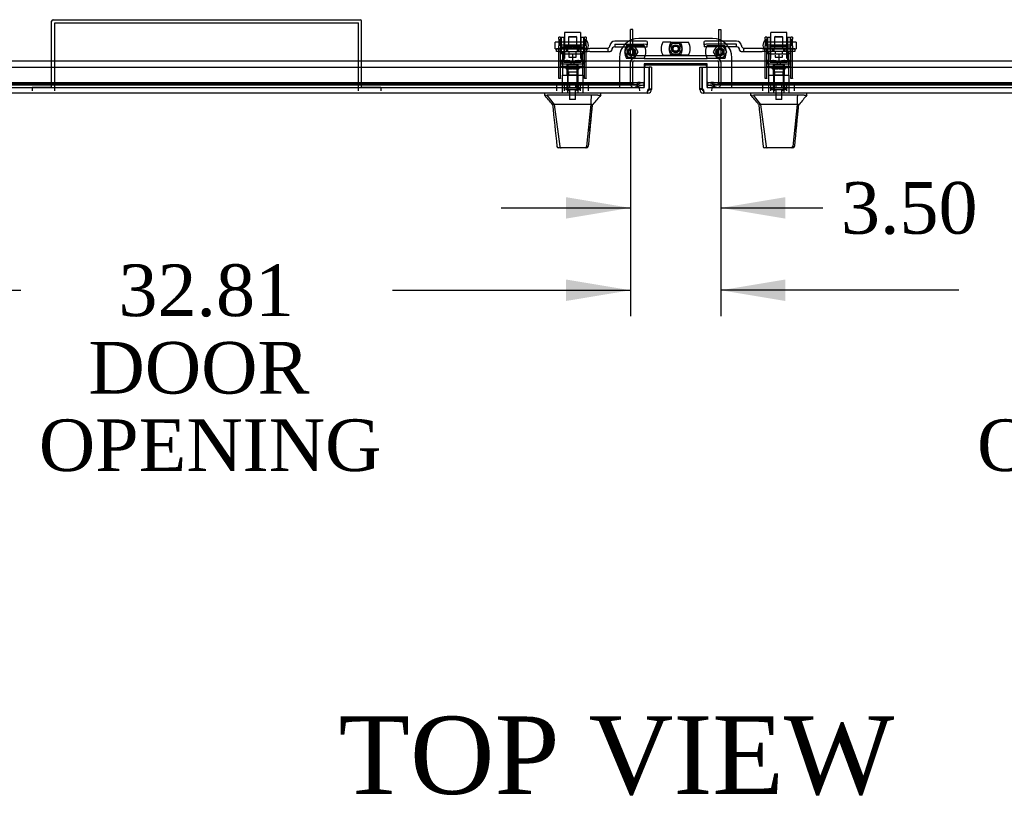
# Model space of a CAD drawing. Header units: inches. Extents: x 2 to 538, y -2 to 358.
# Tile 11 of 20: x 111 to 149, y 275 to 305. Entities that reach past the tile are written whole.
import ezdxf
from ezdxf.enums import TextEntityAlignment as Align
from ezdxf.lldxf.tags import DXFTag

# ---------------------------------------------------------------- set-up
doc = ezdxf.new("R2010")
doc.units = ezdxf.units.IN
doc.header["$MEASUREMENT"] = 0
for name, color, linetype in [('COM70220', 7, 'Continuous'), ('COM70838', 7, 'Continuous'), ('COM70839-4', 7, 'Continuous'), ('COM70874-5', 7, 'Continuous'), ('COM70899', 7, 'Continuous'), ('COM71013-2', 7, 'Continuous'), ('COM71016-2', 7, 'Continuous'), ('COM71023-1', 7, 'Continuous'), ('COM71143-1', 7, 'Continuous'), ('COM71144-1', 7, 'Continuous'), ('Default', 7, 'Continuous'), ('GSK87431', 7, 'Continuous'), ('HAN13068', 7, 'Continuous'), ('HAN13068_NUT', 7, 'Continuous'), ('HAN13068_SCREW', 7, 'Continuous'), ('HAN_NUT', 7, 'Continuous'), ('NTS18147', 7, 'Continuous'), ('NTS86070', 7, 'Continuous'), ('PKT1212', 7, 'Continuous'), ('ROL87452', 7, 'Continuous'), ('RVT17786', 7, 'Continuous'), ('RVT19000', 7, 'Continuous'), ('SCC87672', 7, 'Continuous'), ('SPC87323', 7, 'Continuous'), ('STD26122', 7, 'Continuous'), ('WAF25376', 7, 'Continuous'), ('WAM30038', 7, 'Continuous')]:
    doc.layers.add(name, color=color, linetype=linetype)
doc.styles.add('SEACAD_Times_New_Roman', font='times.ttf')
tags = doc.linetypes.add('HIDDEN2', pattern=[0.1875, 0.125, -0.0625]).pattern_tags.tags
tags[6:7] = [DXFTag(74, 4), DXFTag(75, 0), DXFTag(340, '0'), DXFTag(46, 0.0), DXFTag(50, 0.0), DXFTag(44, 0.0), DXFTag(45, 0.0)]
tags[4:5] = [DXFTag(74, 4), DXFTag(75, 0), DXFTag(340, '0'), DXFTag(46, 0.0), DXFTag(50, 0.0), DXFTag(44, 0.0), DXFTag(45, 0.0)]
doc.dimstyles.new('HAMMOND_(STH_-_540x360)', dxfattribs={"dimtxt": 2, "dimasz": 2.5, "dimexe": 1, "dimexo": 1, "dimgap": 0.5, "dimtad": 0, "dimtih": 1, "dimtoh": 1, "dimzin": 0, "dimdsep": 46, "dimtxsty": 'SEACAD_Times_New_Roman', "dimblk1": '_SE_FILLED', "dimblk2": '_SE_FILLED', "dimsah": 1, "dimcen": 1, "dimadec": 0, "dimazin": 0, "dimtfac": 0.8, "dimtofl": 0, "dimtmove": 0, "dimatfit": 3, "dimfxl": 1, "dimtolj": 1, "dimtzin": 0, "dimarcsym": 0})

# ---------------------------------------------------------------- blocks, each defined once
blk = doc.blocks.new('SE')
at = {"layer": 'COM70220', "color": 7, "linetype": 'HIDDEN2'}
for p, q in [((134.022, 302.391), (101.482, 302.391)), ((134.272, 302.391), (134.022, 302.391)), ((137.794, 302.391), (137.544, 302.391)), ((170.334, 302.391), (137.794, 302.391))]:
    blk.add_line(p, q, dxfattribs=at)
for centre, start, end in [((134.272, 302.141), 0, 90), ((137.544, 302.141), 90, 180)]:
    blk.add_arc(centre, 0.25, start, end, dxfattribs=at)
at = {"layer": 'COM70838', "color": 7, "linetype": 'HIDDEN2'}
for p, q in [((131.292, 303.653), (131.292, 303.778)), ((131.292, 303.778), (131.417, 303.778)), ((131.899, 303.778), (131.417, 303.778)), ((132.5, 303.778), (131.934, 303.778)), ((132.5, 303.778), (132.588, 303.778)), ((133.247, 303.778), (132.588, 303.778)), ((133.302, 303.653), (133.302, 303.791)), ((133.364, 303.872), (133.364, 303.895)), ((134.677, 304.065), (133.557, 304.065)), ((133.557, 303.938), (134.677, 303.938)), ((133.557, 303.938), (133.557, 303.836)), ((133.557, 303.838), (134.802, 303.838)), ((134.802, 304.046), (134.802, 303.92)), ((134.802, 303.838), (134.802, 303.92)), ((137.015, 303.92), (137.015, 304.046)), ((137.015, 303.92), (137.015, 303.838)), ((138.26, 303.838), (137.015, 303.838)), ((138.26, 304.065), (137.14, 304.065)), ((138.26, 303.938), (137.14, 303.938)), ((138.26, 303.836), (138.26, 303.938)), ((138.453, 303.895), (138.453, 303.872)), ((138.542, 303.653), (138.542, 303.781)), ((139.256, 303.778), (138.57, 303.778)), ((139.256, 303.778), (139.344, 303.778)), ((139.344, 303.778), (139.882, 303.778)), ((139.917, 303.778), (140.4, 303.778)), ((140.4, 303.778), (140.525, 303.778)), ((140.525, 303.778), (140.525, 303.653)), ((131.417, 303.653), (131.292, 303.653)), ((131.417, 303.653), (132.5, 303.653)), ((132.588, 303.653), (132.5, 303.653)), ((132.588, 303.653), (133.302, 303.653)), ((133.302, 303.653), (133.372, 303.653)), ((133.432, 303.713), (133.432, 303.711)), ((138.385, 303.711), (138.385, 303.713)), ((138.445, 303.653), (138.542, 303.653)), ((138.542, 303.653), (139.256, 303.653)), ((139.344, 303.653), (139.256, 303.653)), ((140.4, 303.653), (139.344, 303.653)), ((140.525, 303.653), (140.4, 303.653))]:
    blk.add_line(p, q, dxfattribs=at)
for centre, radius, start, end in [((133.247, 303.895), 0.117, 270, 298.0398), ((133.247, 303.895), 0.117, 298.0398, 0), ((133.557, 303.872), 0.193, 90, 180), ((133.557, 303.711), 0.125, 90, 180), ((138.26, 303.872), 0.193, 0, 90), ((138.26, 303.711), 0.125, 0, 90), ((138.57, 303.895), 0.117, 180, 256.4554), ((138.57, 303.895), 0.117, 256.4554, 270), ((133.372, 303.713), 0.06, 270, 0), ((138.445, 303.713), 0.06, 180, 270)]:
    blk.add_arc(centre, radius, start, end, dxfattribs=at)
for centre, major_axis, start_param, end_param in [((134.677, 304.046), (-0.125, 0), 3.141593, 4.712389), ((134.677, 303.92), (0.125, 0), 0, 1.570796), ((137.14, 304.046), (-0.125, 0), 4.712389, 6.283185), ((137.14, 303.92), (0.125, 0), 1.570796, 3.141593)]:
    blk.add_ellipse(centre, major_axis=major_axis, ratio=0.145455, start_param=start_param, end_param=end_param, dxfattribs=at)
at = {"layer": 'COM70839-4', "color": 7, "linetype": 'HIDDEN2'}
for p, q in [((131.386, 304.14), (131.386, 304.219)), ((131.456, 304.219), (131.386, 304.219)), ((131.386, 304.14), (131.386, 303.879)), ((131.456, 304.219), (131.456, 304.14)), ((131.456, 303.879), (131.456, 304.14)), ((132.378, 304.14), (132.378, 304.219)), ((132.448, 304.219), (132.378, 304.219)), ((132.378, 304.14), (132.378, 303.879)), ((132.448, 304.219), (132.448, 304.14)), ((132.448, 303.879), (132.448, 304.14)), ((139.369, 304.14), (139.369, 304.219)), ((139.439, 304.219), (139.369, 304.219)), ((139.369, 304.14), (139.369, 303.879)), ((139.439, 304.219), (139.439, 304.14)), ((139.439, 303.879), (139.439, 304.14)), ((140.361, 304.14), (140.361, 304.219)), ((140.431, 304.219), (140.361, 304.219)), ((140.361, 304.14), (140.361, 303.879)), ((140.431, 304.219), (140.431, 304.14)), ((140.431, 303.879), (140.431, 304.14)), ((131.386, 303.717), (131.386, 303.879)), ((132.378, 303.91), (131.456, 303.91)), ((131.456, 303.879), (131.456, 303.717)), ((131.456, 303.845), (132.378, 303.845)), ((132.378, 303.717), (132.378, 303.879)), ((132.448, 303.879), (132.448, 303.717)), ((139.369, 303.717), (139.369, 303.879)), ((140.361, 303.91), (139.439, 303.91)), ((139.439, 303.879), (139.439, 303.717)), ((139.439, 303.845), (140.361, 303.845)), ((140.361, 303.717), (140.361, 303.879)), ((140.431, 303.879), (140.431, 303.717)), ((131.386, 302.623), (131.386, 303.717)), ((131.456, 302.623), (131.456, 303.717)), ((132.378, 302.623), (132.378, 303.717)), ((132.448, 302.623), (132.448, 303.717)), ((139.369, 302.623), (139.369, 303.717)), ((139.439, 302.623), (139.439, 303.717)), ((140.361, 302.623), (140.361, 303.717)), ((140.431, 302.623), (140.431, 303.717)), ((132.378, 303.077), (131.456, 303.077)), ((140.361, 303.077), (139.439, 303.077)), ((131.386, 302.615), (131.386, 302.623)), ((131.456, 302.615), (131.386, 302.615)), ((131.456, 302.623), (131.456, 302.615)), ((132.378, 302.615), (132.378, 302.623)), ((132.448, 302.615), (132.378, 302.615)), ((132.448, 302.623), (132.448, 302.615)), ((139.369, 302.615), (139.369, 302.623)), ((139.439, 302.615), (139.369, 302.615)), ((139.439, 302.623), (139.439, 302.615)), ((140.361, 302.615), (140.361, 302.623)), ((140.431, 302.615), (140.361, 302.615)), ((140.431, 302.623), (140.431, 302.615))]:
    blk.add_line(p, q, dxfattribs=at)
at = {"layer": 'COM70874-5', "color": 7, "linetype": 'HIDDEN2'}
for p, q in [((134.158, 303.534), (134.158, 304.516)), ((134.253, 304.516), (134.158, 304.516)), ((134.253, 303.534), (134.253, 304.516)), ((137.563, 304.516), (137.658, 304.516)), ((137.563, 304.516), (137.563, 303.534)), ((137.658, 304.516), (137.658, 303.534)), ((137.515, 303.486), (134.301, 303.486))]:
    blk.add_line(p, q, dxfattribs=at)
for centre, radius, start, end in [((134.301, 303.534), 0.143, 180, 270), ((134.301, 303.534), 0.048, 180, 270), ((137.515, 303.534), 0.143, 270, 0), ((137.515, 303.534), 0.048, 270, 0)]:
    blk.add_arc(centre, radius, start, end, dxfattribs=at)
at = {"layer": 'COM70899', "color": 7, "linetype": 'HIDDEN2'}
for p, q in [((137.336, 304.165), (134.48, 304.165)), ((133.73, 303.415), (133.73, 302.266)), ((138.086, 302.266), (138.086, 303.415))]:
    blk.add_line(p, q, dxfattribs=at)
at = {"layer": 'COM70899', "color": 7, "linetype": 'Continuous'}
blk.add_line((137.063, 303.123), (134.753, 303.123), dxfattribs=at)
at = {"layer": 'COM70899', "color": 7, "linetype": 'HIDDEN2'}
for centre in [(134.193, 303.641), (135.908, 303.766), (137.623, 303.641)]:
    blk.add_circle(centre, 0.156, dxfattribs=at)
for centre, start, end in [((134.48, 303.415), 90, 180), ((137.336, 303.415), 0, 90)]:
    blk.add_arc(centre, 0.75, start, end, dxfattribs=at)
at = {"layer": 'COM70899', "color": 7, "linetype": 'Continuous'}
for centre, start, end in [((134.753, 303.063), 90, 180), ((137.063, 303.063), 0, 90)]:
    blk.add_arc(centre, 0.06, start, end, dxfattribs=at)
at = {"layer": 'COM71013-2', "color": 7, "linetype": 'Continuous'}
for p, q in [((100.811, 303.296), (171.006, 303.296)), ((137.123, 303.178), (134.693, 303.178)), ((134.693, 303.178), (134.693, 303.046)), ((137.123, 303.046), (137.123, 303.178))]:
    blk.add_line(p, q, dxfattribs=at)
at = {"layer": 'COM71013-2', "color": 7, "linetype": 'HIDDEN2'}
for p, q in [((134.693, 303.046), (134.693, 302.409)), ((137.123, 302.409), (137.123, 303.046)), ((100.811, 302.266), (134.693, 302.266)), ((101.061, 302.458), (134.443, 302.458)), ((101.061, 302.366), (134.443, 302.366)), ((134.693, 302.409), (134.693, 302.393)), ((134.693, 302.393), (134.693, 302.301)), ((134.693, 302.271), (134.693, 302.301)), ((134.693, 302.271), (134.693, 302.266)), ((137.123, 302.393), (137.123, 302.409)), ((137.123, 302.301), (137.123, 302.393)), ((137.123, 302.301), (137.123, 302.271)), ((137.123, 302.266), (137.123, 302.271)), ((137.123, 302.266), (171.006, 302.266)), ((137.373, 302.458), (170.756, 302.458)), ((137.373, 302.366), (170.756, 302.366))]:
    blk.add_line(p, q, dxfattribs=at)
for centre, major_axis, start_param, end_param in [((134.443, 302.393), (-0.25, 0), 3.141593, 4.712389), ((134.443, 302.301), (0.25, 0), 0, 1.570796), ((137.373, 302.393), (-0.25, 0), 4.712389, 6.283185), ((137.373, 302.301), (0.25, 0), 1.570796, 3.141593)]:
    blk.add_ellipse(centre, major_axis=major_axis, ratio=0.258819, start_param=start_param, end_param=end_param, dxfattribs=at)
at = {"layer": 'COM71016-2', "color": 7, "linetype": 'HIDDEN2'}
blk.add_line((134.693, 303.173), (137.123, 303.173), dxfattribs=at)
at = {"layer": 'COM71023-1', "color": 7, "linetype": 'HIDDEN2'}
for p, q in [((134.686, 303.391), (137.13, 303.391)), ((134.158, 302.409), (134.158, 303.248)), ((134.253, 302.409), (134.253, 303.248)), ((134.301, 303.296), (137.515, 303.296)), ((137.563, 303.248), (137.563, 302.409)), ((137.658, 303.248), (137.658, 302.409)), ((134.669, 302.458), (134.314, 302.363)), ((134.693, 302.366), (134.338, 302.271)), ((134.669, 302.458), (134.693, 302.366)), ((137.148, 302.458), (137.123, 302.366)), ((137.478, 302.271), (137.123, 302.366)), ((137.503, 302.363), (137.148, 302.458))]:
    blk.add_line(p, q, dxfattribs=at)
for centre, radius, start, end in [((134.301, 303.248), 0.143, 90, 180), ((137.515, 303.248), 0.143, 0, 90), ((134.301, 303.248), 0.048, 90, 180), ((137.515, 303.248), 0.048, 0, 90), ((134.301, 302.409), 0.143, 180, 285), ((134.301, 302.409), 0.048, 180, 285), ((137.515, 302.409), 0.143, 255, 0), ((137.515, 302.409), 0.048, 255, 0)]:
    blk.add_arc(centre, radius, start, end, dxfattribs=at)
at = {"layer": 'COM71143-1', "color": 7, "linetype": 'Continuous'}
for p, q in [((136.84, 303.046), (136.935, 303.046)), ((136.84, 302.212), (136.84, 303.046)), ((136.935, 303.046), (171.194, 303.046)), ((136.935, 303.046), (136.935, 302.212)), ((136.935, 302.212), (136.935, 303.046)), ((136.935, 302.212), (136.84, 302.212)), ((136.84, 302.189), (136.84, 302.212)), ((136.909, 302.189), (136.84, 302.189)), ((136.935, 302.189), (136.909, 302.189)), ((136.935, 302.189), (136.935, 302.212)), ((136.983, 302.141), (136.983, 302.115)), ((136.983, 302.141), (136.983, 302.141)), ((136.983, 302.141), (136.983, 302.115)), ((136.983, 302.115), (136.983, 302.046)), ((136.983, 302.115), (136.983, 302.046)), ((171.145, 302.046), (136.983, 302.046)), ((136.983, 302.046), (136.983, 302.046))]:
    blk.add_line(p, q, dxfattribs=at)
for centre, radius, start, end in [((136.983, 302.189), 0.143, 180, 270), ((136.925, 302.131), 0.0815, 44.8717, 83.2273), ((136.983, 302.189), 0.048, 180, 270)]:
    blk.add_arc(centre, radius, start, end, dxfattribs=at)
for points, knots in [([(136.983, 302.046), (136.987, 302.046), (136.991, 302.046), (136.997, 302.05), (136.999, 302.052), (137.003, 302.06), (137.004, 302.064), (137.006, 302.075), (137.007, 302.081), (137.007, 302.094), (137.006, 302.102), (137.004, 302.118), (137.003, 302.126), (136.999, 302.144), (136.997, 302.153), (136.991, 302.171), (136.987, 302.18), (136.983, 302.189)], [0, 0, 0, 0, 0.125, 0.125, 0.25, 0.25, 0.375, 0.375, 0.5, 0.5, 0.625, 0.625, 0.75, 0.75, 0.875, 0.875, 1, 1, 1, 1]), ([(136.983, 302.141), (136.986, 302.141), (136.989, 302.141), (136.994, 302.142), (136.997, 302.142), (136.999, 302.143)], [0, 0, 0, 0, 0.125, 0.125, 0.2377635, 0.2377635, 0.2377635, 0.2377635])]:
    blk.add_open_spline(points, degree=3, knots=knots, dxfattribs=at)
at = {"layer": 'COM71144-1', "color": 7, "linetype": 'Continuous'}
for p, q in [((100.623, 303.046), (134.882, 303.046)), ((134.882, 302.212), (134.882, 303.046)), ((134.882, 303.046), (134.882, 302.212)), ((134.977, 303.046), (134.882, 303.046)), ((134.977, 303.046), (134.977, 302.212)), ((134.833, 302.046), (100.671, 302.046)), ((134.834, 302.141), (134.833, 302.141)), ((134.833, 302.115), (134.833, 302.141)), ((134.833, 302.046), (134.833, 302.115)), ((134.834, 302.046), (134.833, 302.046)), ((134.834, 302.115), (134.834, 302.141)), ((134.834, 302.046), (134.834, 302.115)), ((134.882, 302.212), (134.977, 302.212)), ((134.882, 302.212), (134.882, 302.189)), ((134.882, 302.189), (134.907, 302.189)), ((134.907, 302.189), (134.977, 302.189)), ((134.977, 302.212), (134.977, 302.189))]:
    blk.add_line(p, q, dxfattribs=at)
for centre, radius, start, end in [((134.891, 302.131), 0.0815, 96.7727, 135.1283), ((134.834, 302.189), 0.048, 270, 360), ((134.834, 302.189), 0.143, 270, 360)]:
    blk.add_arc(centre, radius, start, end, dxfattribs=at)
blk.add_open_spline([(134.833, 302.189), (134.829, 302.18), (134.825, 302.171), (134.819, 302.153), (134.817, 302.144), (134.813, 302.126), (134.812, 302.118), (134.81, 302.102), (134.81, 302.094), (134.81, 302.081), (134.81, 302.075), (134.812, 302.064), (134.813, 302.06), (134.817, 302.052), (134.819, 302.05), (134.825, 302.046), (134.829, 302.046), (134.833, 302.046)], degree=3, knots=[0, 0, 0, 0, 0.125, 0.125, 0.25, 0.25, 0.375, 0.375, 0.5, 0.5, 0.625, 0.625, 0.75, 0.75, 0.875, 0.875, 1, 1, 1, 1], dxfattribs=at)
blk.add_open_spline([(134.818, 302.143), (134.822, 302.141), (134.827, 302.141), (134.833, 302.141)], degree=3, dxfattribs=at)
at = {"layer": 'GSK87431', "color": 7, "linetype": 'HIDDEN2'}
for centre in [(134.193, 303.641), (135.908, 303.766), (137.623, 303.641)]:
    blk.add_circle(centre, 0.125, dxfattribs=at)
at = {"layer": 'HAN13068', "color": 7, "linetype": 'HIDDEN2'}
for p, q in [((131.787, 304.238), (131.757, 304.208)), ((132.077, 304.208), (131.757, 304.208)), ((131.757, 304.208), (131.757, 303.778)), ((131.787, 304.238), (132.047, 304.238)), ((132.077, 304.208), (132.047, 304.238)), ((132.077, 303.778), (132.077, 304.208)), ((139.77, 304.238), (139.74, 304.208)), ((140.06, 304.208), (139.74, 304.208)), ((139.74, 304.208), (139.74, 303.778)), ((139.77, 304.238), (140.03, 304.238)), ((140.06, 304.208), (140.03, 304.238)), ((140.06, 303.778), (140.06, 304.208)), ((131.521, 302.748), (131.717, 302.748)), ((131.521, 302.748), (131.521, 302.046)), ((131.717, 302.748), (132.116, 302.748)), ((131.717, 302.748), (131.717, 302.046)), ((131.757, 302.873), (131.757, 302.748)), ((131.757, 302.873), (131.917, 302.873)), ((131.917, 302.873), (132.077, 302.873)), ((132.077, 302.873), (132.077, 302.748)), ((132.116, 302.748), (132.312, 302.748)), ((132.116, 302.748), (132.116, 302.046)), ((132.312, 302.748), (132.312, 302.046)), ((139.504, 302.748), (139.7, 302.748)), ((139.504, 302.748), (139.504, 302.046)), ((139.7, 302.748), (140.099, 302.748)), ((139.7, 302.748), (139.7, 302.046)), ((139.74, 302.873), (139.74, 302.748)), ((139.74, 302.873), (139.9, 302.873)), ((139.9, 302.873), (140.06, 302.873)), ((140.06, 302.873), (140.06, 302.748)), ((140.099, 302.748), (140.295, 302.748)), ((140.099, 302.748), (140.099, 302.046)), ((140.295, 302.748), (140.295, 302.046))]:
    blk.add_line(p, q, dxfattribs=at)
at = {"layer": 'HAN13068', "color": 7, "linetype": 'Continuous'}
for p, q in [((130.827, 302.046), (130.827, 301.963)), ((130.827, 301.966), (130.903, 301.966)), ((130.926, 301.966), (131.209, 301.611)), ((131.018, 301.966), (130.94, 301.966)), ((132.635, 301.966), (131.018, 301.966)), ((132.815, 301.966), (132.635, 301.966)), ((132.893, 301.966), (132.815, 301.966)), ((132.893, 301.966), (133.006, 301.966)), ((133.007, 301.963), (133.007, 302.046)), ((138.81, 302.046), (138.81, 301.963)), ((138.81, 301.966), (138.886, 301.966)), ((138.909, 301.966), (139.192, 301.611)), ((139.001, 301.966), (138.923, 301.966)), ((140.618, 301.966), (139.001, 301.966)), ((140.798, 301.966), (140.618, 301.966)), ((140.876, 301.966), (140.798, 301.966)), ((140.876, 301.966), (140.989, 301.966)), ((140.99, 301.963), (140.99, 302.046)), ((131.127, 301.611), (131.141, 301.611)), ((131.209, 301.611), (131.141, 301.611)), ((131.255, 301.611), (131.209, 301.611)), ((131.209, 301.611), (131.425, 299.973)), ((131.347, 301.611), (131.255, 301.611)), ((132.624, 301.611), (131.347, 301.611)), ((132.624, 301.611), (132.46, 299.975)), ((132.653, 301.611), (132.624, 301.611)), ((132.669, 301.611), (132.653, 301.611)), ((132.679, 301.611), (132.669, 301.611)), ((132.679, 301.611), (132.706, 301.611)), ((139.11, 301.611), (139.124, 301.611)), ((139.192, 301.611), (139.124, 301.611)), ((139.238, 301.611), (139.192, 301.611)), ((139.192, 301.611), (139.408, 299.973)), ((139.33, 301.611), (139.238, 301.611)), ((140.607, 301.611), (139.33, 301.611)), ((140.607, 301.611), (140.443, 299.975)), ((140.636, 301.611), (140.607, 301.611)), ((140.652, 301.611), (140.636, 301.611)), ((140.662, 301.611), (140.652, 301.611)), ((140.662, 301.611), (140.689, 301.611)), ((131.311, 299.986), (131.311, 299.984)), ((132.522, 299.985), (132.522, 299.987)), ((139.294, 299.986), (139.294, 299.984)), ((140.505, 299.985), (140.505, 299.987)), ((131.471, 299.931), (131.371, 299.931)), ((132.408, 299.931), (131.471, 299.931)), ((132.462, 299.931), (132.408, 299.931)), ((139.454, 299.931), (139.354, 299.931)), ((140.391, 299.931), (139.454, 299.931)), ((140.445, 299.931), (140.391, 299.931))]:
    blk.add_line(p, q, dxfattribs=at)
for centre, radius, start, end in [((127.035, 298.333), 5.251, 38.6173, 43.7666), ((145.122, 291.421), 16.062, 138.9673, 140.6254), ((135.018, 298.333), 5.251, 38.6173, 43.7666), ((153.105, 291.421), 16.062, 138.9673, 140.6254), ((70.662, 307.655), 62.32, 353.47841, 354.43409), ((78.645, 307.655), 62.32, 353.47841, 354.43409), ((131.371, 299.991), 0.06, 185.9929, 270.0075), ((132.405, 299.986), 0.0554, 272.131, 348.8293), ((132.462, 299.991), 0.06, 269.9911, 354.4242), ((139.354, 299.991), 0.06, 185.9929, 270.0075), ((140.388, 299.986), 0.0554, 272.131, 348.8293), ((140.445, 299.991), 0.06, 269.9911, 354.4242)]:
    blk.add_arc(centre, radius, start, end, dxfattribs=at)
for points in [[(132.635, 301.966), (132.631, 301.847), (132.628, 301.729), (132.624, 301.611)], [(140.618, 301.966), (140.614, 301.847), (140.611, 301.729), (140.607, 301.611)], [(131.141, 301.611), (131.198, 301.069), (131.254, 300.528), (131.311, 299.986)], [(132.679, 301.611), (132.627, 301.069), (132.574, 300.528), (132.522, 299.987)], [(139.124, 301.611), (139.181, 301.069), (139.237, 300.528), (139.294, 299.986)], [(140.662, 301.611), (140.61, 301.069), (140.557, 300.528), (140.505, 299.987)]]:
    blk.add_open_spline(points, degree=3, dxfattribs=at)
for points in [[(131.425, 299.973), (131.428, 299.961), (131.434, 299.95), (131.45, 299.935), (131.46, 299.931), (131.471, 299.931)], [(139.408, 299.973), (139.411, 299.961), (139.417, 299.95), (139.433, 299.935), (139.443, 299.931), (139.454, 299.931)]]:
    blk.add_open_spline(points, degree=3, knots=[0, 0, 0, 0, 0.5, 0.5, 1, 1, 1, 1], dxfattribs=at)
at = {"layer": 'HAN13068_NUT', "color": 7, "linetype": 'HIDDEN2'}
for p, q in [((131.584, 303.623), (131.584, 303.573)), ((131.584, 303.573), (131.75, 303.573)), ((131.584, 303.573), (131.584, 303.248)), ((131.75, 303.573), (131.917, 303.573)), ((131.917, 303.573), (132.083, 303.573)), ((131.917, 303.573), (131.917, 303.248)), ((132.083, 303.573), (132.249, 303.573)), ((132.249, 303.573), (132.249, 303.623)), ((132.249, 303.573), (132.249, 303.248)), ((139.567, 303.623), (139.567, 303.573)), ((139.567, 303.573), (139.733, 303.573)), ((139.567, 303.573), (139.567, 303.248)), ((139.733, 303.573), (139.9, 303.573)), ((139.9, 303.573), (140.066, 303.573)), ((139.9, 303.573), (139.9, 303.248)), ((140.066, 303.573), (140.232, 303.573)), ((140.232, 303.573), (140.232, 303.623)), ((140.232, 303.573), (140.232, 303.248)), ((131.584, 303.248), (131.917, 303.248)), ((131.917, 303.248), (132.249, 303.248)), ((139.567, 303.248), (139.9, 303.248)), ((139.9, 303.248), (140.232, 303.248))]:
    blk.add_line(p, q, dxfattribs=at)
for centre, start, end in [((131.614, 303.623), 90, 180), ((132.219, 303.623), 0, 90), ((139.597, 303.623), 90, 180), ((140.202, 303.623), 0, 90)]:
    blk.add_arc(centre, 0.03, start, end, dxfattribs=at)
at = {"layer": 'HAN13068_SCREW', "color": 7, "linetype": 'HIDDEN2'}
for p, q in [((132.179, 302.241), (131.654, 302.241)), ((131.654, 302.241), (131.654, 302.171)), ((131.805, 302.378), (131.694, 302.378)), ((131.694, 302.378), (131.694, 302.241)), ((132.028, 302.378), (131.805, 302.378)), ((131.805, 302.378), (131.805, 302.241)), ((132.139, 302.378), (132.028, 302.378)), ((132.028, 302.378), (132.028, 302.241)), ((132.139, 302.378), (132.139, 302.241)), ((132.179, 302.171), (132.179, 302.241)), ((140.162, 302.241), (139.637, 302.241)), ((139.637, 302.241), (139.637, 302.171)), ((139.788, 302.378), (139.677, 302.378)), ((139.677, 302.378), (139.677, 302.241)), ((140.011, 302.378), (139.788, 302.378)), ((139.788, 302.378), (139.788, 302.241)), ((140.122, 302.378), (140.011, 302.378)), ((140.011, 302.378), (140.011, 302.241)), ((140.122, 302.378), (140.122, 302.241)), ((140.162, 302.171), (140.162, 302.241)), ((132.179, 302.171), (131.654, 302.171)), ((131.801, 302.171), (131.801, 301.796)), ((132.033, 301.796), (132.033, 302.171)), ((140.162, 302.171), (139.637, 302.171)), ((139.784, 302.171), (139.784, 301.796)), ((140.016, 301.796), (140.016, 302.171)), ((132.033, 301.796), (131.801, 301.796)), ((140.016, 301.796), (139.784, 301.796))]:
    blk.add_line(p, q, dxfattribs=at)
at = {"layer": 'HAN_NUT', "color": 7, "linetype": 'HIDDEN2'}
for p, q in [((131.611, 302.356), (131.305, 302.356)), ((131.305, 302.141), (131.305, 302.356)), ((132.223, 302.356), (131.611, 302.356)), ((131.611, 302.141), (131.611, 302.356)), ((132.529, 302.356), (132.223, 302.356)), ((132.223, 302.141), (132.223, 302.356)), ((132.529, 302.141), (132.529, 302.356)), ((139.594, 302.356), (139.288, 302.356)), ((139.288, 302.141), (139.288, 302.356)), ((140.206, 302.356), (139.594, 302.356)), ((139.594, 302.141), (139.594, 302.356)), ((140.512, 302.356), (140.206, 302.356)), ((140.206, 302.141), (140.206, 302.356)), ((140.512, 302.141), (140.512, 302.356))]:
    blk.add_line(p, q, dxfattribs=at)
at = {"layer": 'NTS18147', "color": 7, "linetype": 'HIDDEN2'}
for p, q in [((131.517, 303.307), (131.454, 303.307)), ((131.454, 303.245), (131.454, 303.307)), ((131.517, 303.307), (131.454, 303.307)), ((131.522, 303.245), (131.454, 303.245)), ((131.522, 303.245), (131.454, 303.245)), ((131.454, 303.245), (131.454, 303.182)), ((131.454, 303.182), (131.522, 303.182)), ((131.454, 303.182), (131.522, 303.182)), ((131.517, 303.245), (131.517, 303.307)), ((131.522, 303.245), (131.522, 303.245)), ((131.522, 303.182), (131.522, 303.245)), ((131.522, 303.182), (131.849, 303.182)), ((131.522, 303.182), (131.849, 303.182)), ((131.717, 303.307), (131.685, 303.307)), ((131.717, 303.307), (131.685, 303.307)), ((131.697, 303.182), (131.697, 303.182)), ((131.697, 303.182), (131.697, 302.744)), ((131.985, 303.245), (131.849, 303.245)), ((131.849, 303.245), (131.849, 303.245)), ((131.985, 303.245), (131.849, 303.245)), ((131.849, 303.245), (131.849, 303.182)), ((131.849, 303.182), (131.985, 303.182)), ((131.849, 303.182), (131.985, 303.182)), ((131.985, 303.245), (131.985, 303.245)), ((131.985, 303.182), (131.985, 303.245)), ((131.985, 303.182), (132.312, 303.182)), ((131.985, 303.182), (132.312, 303.182)), ((132.148, 303.307), (132.117, 303.307)), ((132.148, 303.307), (132.117, 303.307)), ((132.137, 303.182), (132.137, 303.182)), ((132.137, 302.744), (132.137, 303.182)), ((132.38, 303.245), (132.312, 303.245)), ((132.312, 303.245), (132.312, 303.245)), ((132.38, 303.245), (132.312, 303.245)), ((132.312, 303.245), (132.312, 303.182)), ((132.312, 303.182), (132.38, 303.182)), ((132.312, 303.182), (132.38, 303.182)), ((132.38, 303.307), (132.317, 303.307)), ((132.317, 303.245), (132.317, 303.307)), ((132.38, 303.307), (132.317, 303.307)), ((132.38, 303.307), (132.38, 303.245)), ((132.38, 303.182), (132.38, 303.245)), ((139.437, 303.307), (139.437, 303.245)), ((139.5, 303.307), (139.437, 303.307)), ((139.5, 303.307), (139.437, 303.307)), ((139.505, 303.245), (139.437, 303.245)), ((139.437, 303.245), (139.437, 303.182)), ((139.505, 303.245), (139.437, 303.245)), ((139.437, 303.182), (139.505, 303.182)), ((139.437, 303.182), (139.505, 303.182)), ((139.437, 303.182), (139.437, 303.182)), ((139.5, 303.307), (139.5, 303.245)), ((139.505, 303.182), (139.505, 303.245)), ((139.505, 303.182), (139.832, 303.182)), ((139.505, 303.182), (139.832, 303.182)), ((139.505, 303.182), (139.505, 303.182)), ((139.7, 303.307), (139.668, 303.307)), ((139.7, 303.307), (139.668, 303.307)), ((139.68, 303.182), (139.68, 302.744)), ((139.968, 303.245), (139.832, 303.245)), ((139.832, 303.245), (139.832, 303.182)), ((139.968, 303.245), (139.832, 303.245)), ((139.832, 303.182), (139.968, 303.182)), ((139.832, 303.182), (139.968, 303.182)), ((139.832, 303.182), (139.832, 303.182)), ((139.968, 303.182), (139.968, 303.245)), ((139.968, 303.182), (140.295, 303.182)), ((139.968, 303.182), (140.295, 303.182)), ((139.968, 303.182), (139.968, 303.182)), ((140.131, 303.307), (140.1, 303.307)), ((140.131, 303.307), (140.1, 303.307)), ((140.12, 302.744), (140.12, 303.182)), ((140.363, 303.245), (140.295, 303.245)), ((140.295, 303.245), (140.295, 303.182)), ((140.363, 303.245), (140.295, 303.245)), ((140.295, 303.182), (140.363, 303.182)), ((140.295, 303.182), (140.363, 303.182)), ((140.295, 303.182), (140.295, 303.182)), ((140.3, 303.245), (140.3, 303.307)), ((140.363, 303.307), (140.3, 303.307)), ((140.363, 303.307), (140.3, 303.307)), ((140.363, 303.245), (140.363, 303.307)), ((140.363, 303.182), (140.363, 303.245)), ((140.363, 303.182), (140.363, 303.182)), ((131.697, 302.744), (132.137, 302.744)), ((132.137, 302.744), (131.697, 302.744)), ((140.12, 302.744), (139.68, 302.744)), ((139.68, 302.744), (140.12, 302.744)), ((139.68, 302.744), (139.68, 302.744)), ((140.12, 302.744), (140.12, 302.744))]:
    blk.add_line(p, q, dxfattribs=at)
for centre, start_param, end_param in [((131.685, 302.989), 2.506883, 3.776302), ((131.685, 302.989), 2.506883, 3.141593), ((131.717, 302.989), 2.506883, 3.141593), ((132.117, 302.989), 3.141593, 3.776302), ((132.148, 302.989), 2.506883, 3.776302), ((132.148, 302.989), 3.141593, 3.776302), ((139.668, 302.989), 2.506883, 3.776302), ((139.668, 302.989), 2.506883, 3.776302), ((139.7, 302.989), 2.506883, 3.141593), ((139.7, 302.989), 2.506883, 3.141593), ((140.1, 302.989), 3.141593, 3.776302), ((140.131, 302.989), 2.506883, 3.776302), ((140.131, 302.989), 3.141593, 3.776302)]:
    blk.add_ellipse(centre, major_axis=(0, -0.318), ratio=0.866025, start_param=start_param, end_param=end_param, dxfattribs=at)
at = {"layer": 'NTS86070', "color": 7, "linetype": 'HIDDEN2'}
for p, q in [((134.01, 303.891), (134.686, 303.891)), ((135.725, 304.016), (135.415, 304.016)), ((135.725, 304.016), (136.401, 304.016)), ((137.13, 303.891), (137.806, 303.891)), ((134.686, 303.391), (134.01, 303.391)), ((135.415, 303.516), (135.725, 303.516)), ((136.401, 303.516), (135.725, 303.516)), ((137.806, 303.391), (137.13, 303.391))]:
    blk.add_line(p, q, dxfattribs=at)
for centre in [(135.908, 303.766), (134.193, 303.641), (137.623, 303.641)]:
    blk.add_circle(centre, 0.101, dxfattribs=at)
for centre, start, end in [((134.443, 303.641), 150, 210), ((134.253, 303.641), 330, 30), ((135.848, 303.766), 150, 210), ((136.158, 303.766), 150, 210), ((135.658, 303.766), 330, 30), ((135.968, 303.766), 330, 30), ((137.563, 303.641), 150, 210), ((137.373, 303.641), 330, 30)]:
    blk.add_arc(centre, 0.5, start, end, dxfattribs=at)
at = {"layer": 'PKT1212', "color": 7, "linetype": 'HIDDEN2'}
for p, q in [((111.752, 302.266), (111.752, 304.831)), ((111.812, 304.891), (123.692, 304.891)), ((111.877, 302.141), (111.877, 304.766)), ((111.877, 304.766), (123.627, 304.766)), ((123.627, 302.141), (123.627, 304.766)), ((123.752, 302.266), (123.752, 304.831)), ((111.752, 302.266), (111.002, 302.266)), ((111.002, 302.266), (111.002, 302.141)), ((124.502, 302.266), (123.752, 302.266)), ((124.502, 302.266), (124.502, 302.141))]:
    blk.add_line(p, q, dxfattribs=at)
for centre, start, end in [((111.812, 304.831), 90, 180), ((123.692, 304.831), 0, 90)]:
    blk.add_arc(centre, 0.06, start, end, dxfattribs=at)
at = {"layer": 'ROL87452', "color": 7, "linetype": 'HIDDEN2'}
for p, q in [((131.604, 304.391), (131.604, 303.391)), ((132.229, 304.391), (131.604, 304.391)), ((132.229, 304.391), (132.229, 303.391)), ((139.587, 303.391), (139.587, 304.391)), ((140.212, 304.391), (139.587, 304.391)), ((140.212, 303.391), (140.212, 304.391))]:
    blk.add_line(p, q, dxfattribs=at)
at = {"layer": 'RVT17786', "color": 7, "linetype": 'HIDDEN2'}
for p, q in [((131.238, 303.766), (131.238, 304.016)), ((132.448, 304.016), (131.238, 304.016)), ((131.238, 303.766), (132.448, 303.766)), ((140.579, 304.016), (139.369, 304.016)), ((139.369, 303.766), (140.579, 303.766)), ((140.579, 304.016), (140.579, 303.766))]:
    blk.add_line(p, q, dxfattribs=at)
for centre, start, end in [((132.214, 303.891), 317.1291, 42.8709), ((139.602, 303.891), 137.1291, 222.8709)]:
    blk.add_arc(centre, 0.318, start, end, dxfattribs=at)
at = {"layer": 'RVT19000', "color": 7, "linetype": 'HIDDEN2'}
for p, q in [((131.604, 303.891), (132.229, 303.891)), ((131.722, 303.778), (131.722, 303.653)), ((131.899, 303.778), (131.934, 303.778)), ((132.112, 303.653), (132.112, 303.778)), ((139.587, 303.891), (140.212, 303.891)), ((139.705, 303.778), (139.705, 303.653)), ((139.882, 303.778), (139.917, 303.778)), ((140.095, 303.653), (140.095, 303.778)), ((131.776, 303.653), (131.776, 303.441)), ((131.776, 303.441), (132.057, 303.441)), ((132.057, 303.441), (132.057, 303.653)), ((139.759, 303.653), (139.759, 303.591)), ((139.759, 303.521), (139.759, 303.441)), ((139.759, 303.441), (140.04, 303.441)), ((140.04, 303.591), (140.04, 303.653)), ((140.04, 303.441), (140.04, 303.521))]:
    blk.add_line(p, q, dxfattribs=at)
at = {"layer": 'SCC87672', "color": 7, "linetype": 'HIDDEN2'}
for p, q in [((133.944, 303.641), (134.068, 303.857)), ((134.068, 303.857), (134.318, 303.857)), ((134.318, 303.857), (134.443, 303.641)), ((135.659, 303.766), (135.783, 303.982)), ((135.783, 303.55), (135.659, 303.766)), ((135.783, 303.982), (136.033, 303.982)), ((136.033, 303.982), (136.158, 303.766)), ((136.158, 303.766), (136.033, 303.55)), ((137.374, 303.641), (137.498, 303.857)), ((137.498, 303.857), (137.748, 303.857)), ((137.748, 303.857), (137.873, 303.641)), ((134.068, 303.425), (133.944, 303.641)), ((134.318, 303.425), (134.068, 303.425)), ((134.443, 303.641), (134.318, 303.425)), ((136.033, 303.55), (135.783, 303.55)), ((137.498, 303.425), (137.374, 303.641)), ((137.748, 303.425), (137.498, 303.425)), ((137.873, 303.641), (137.748, 303.425))]:
    blk.add_line(p, q, dxfattribs=at)
for centre in [(134.193, 303.641), (135.908, 303.766), (137.623, 303.641)]:
    blk.add_circle(centre, 0.123, dxfattribs=at)
at = {"layer": 'SPC87323', "color": 7, "linetype": 'HIDDEN2'}
for p, q in [((131.679, 303.778), (131.679, 303.653)), ((131.689, 303.778), (131.689, 303.653)), ((132.144, 303.778), (132.144, 303.653)), ((132.154, 303.778), (132.154, 303.653)), ((139.662, 303.778), (139.662, 303.653)), ((139.672, 303.778), (139.672, 303.653)), ((140.127, 303.778), (140.127, 303.653)), ((140.137, 303.778), (140.137, 303.653)), ((131.524, 303.653), (131.524, 302.748)), ((132.309, 302.748), (132.309, 303.653)), ((139.507, 303.653), (139.507, 302.748)), ((140.292, 302.748), (140.292, 303.653))]:
    blk.add_line(p, q, dxfattribs=at)
at = {"layer": 'STD26122', "color": 7, "linetype": 'HIDDEN2'}
for p, q in [((132.102, 303.141), (131.732, 303.141)), ((131.732, 303.141), (131.732, 302.176)), ((132.102, 302.176), (132.102, 303.141)), ((140.085, 303.141), (139.715, 303.141)), ((139.715, 303.141), (139.715, 302.176)), ((140.085, 302.176), (140.085, 303.141)), ((132.102, 302.176), (131.732, 302.176)), ((131.732, 302.176), (131.767, 302.141)), ((132.067, 302.141), (132.102, 302.176)), ((140.085, 302.176), (139.715, 302.176)), ((139.715, 302.176), (139.75, 302.141)), ((140.05, 302.141), (140.085, 302.176))]:
    blk.add_line(p, q, dxfattribs=at)
at = {"layer": 'WAF25376', "color": 7, "linetype": 'HIDDEN2'}
for p, q in [((131.48, 304.206), (131.48, 303.576)), ((131.58, 304.206), (131.48, 304.206)), ((131.58, 304.206), (131.58, 303.576)), ((132.253, 303.576), (132.253, 304.206)), ((132.353, 304.206), (132.253, 304.206)), ((132.353, 303.576), (132.353, 304.206)), ((139.463, 304.206), (139.463, 303.576)), ((139.563, 304.206), (139.463, 304.206)), ((139.563, 304.206), (139.563, 303.576)), ((140.236, 304.206), (140.236, 303.576)), ((140.336, 304.206), (140.236, 304.206)), ((140.336, 304.206), (140.336, 303.576)), ((131.48, 303.576), (131.58, 303.576)), ((132.253, 303.576), (132.353, 303.576)), ((139.463, 303.576), (139.563, 303.576)), ((140.236, 303.576), (140.336, 303.576))]:
    blk.add_line(p, q, dxfattribs=at)
at = {"layer": 'WAM30038', "color": 7, "linetype": 'HIDDEN2'}
for p, q in [((132.292, 303.057), (131.542, 303.057)), ((131.542, 303.057), (131.542, 303.057)), ((131.542, 303.057), (132.292, 303.057)), ((131.542, 303.057), (131.542, 303.033)), ((132.292, 303.033), (131.542, 303.033)), ((131.542, 303.033), (132.292, 303.033)), ((131.715, 303.014), (131.743, 302.969)), ((131.756, 302.985), (131.731, 303.024)), ((131.768, 302.969), (131.739, 303.014)), ((131.899, 303.014), (131.899, 302.969)), ((131.934, 302.969), (131.934, 303.014)), ((132.094, 303.014), (132.066, 302.969)), ((132.102, 303.023), (132.078, 302.985)), ((132.09, 302.969), (132.119, 303.014)), ((132.292, 303.057), (132.292, 303.057)), ((132.292, 303.033), (132.292, 303.057)), ((139.525, 303.057), (140.275, 303.057)), ((139.525, 303.057), (139.525, 303.033)), ((140.275, 303.057), (139.525, 303.057)), ((139.525, 303.033), (140.275, 303.033)), ((140.275, 303.033), (139.525, 303.033)), ((139.525, 303.033), (139.525, 303.033)), ((139.698, 303.014), (139.726, 302.969)), ((139.739, 302.985), (139.714, 303.024)), ((139.751, 302.969), (139.722, 303.014)), ((139.882, 303.014), (139.882, 302.969)), ((139.917, 302.969), (139.917, 303.014)), ((140.077, 303.014), (140.049, 302.969)), ((140.085, 303.023), (140.061, 302.985)), ((140.073, 302.969), (140.102, 303.014)), ((140.275, 303.033), (140.275, 303.057)), ((140.275, 303.033), (140.275, 303.033)), ((131.743, 302.969), (131.688, 302.969)), ((131.743, 302.969), (131.688, 302.969)), ((131.743, 302.969), (131.756, 302.985)), ((131.743, 302.969), (131.756, 302.985)), ((131.899, 302.969), (131.768, 302.969)), ((131.899, 302.969), (131.768, 302.969)), ((132.066, 302.969), (131.934, 302.969)), ((132.066, 302.969), (131.934, 302.969)), ((132.078, 302.985), (132.09, 302.969)), ((132.078, 302.985), (132.09, 302.969)), ((132.145, 302.969), (132.09, 302.969)), ((132.145, 302.969), (132.09, 302.969)), ((139.726, 302.969), (139.671, 302.969)), ((139.726, 302.969), (139.671, 302.969)), ((139.726, 302.969), (139.739, 302.985)), ((139.726, 302.969), (139.739, 302.985)), ((139.882, 302.969), (139.751, 302.969)), ((139.882, 302.969), (139.751, 302.969)), ((140.049, 302.969), (139.917, 302.969)), ((140.049, 302.969), (139.917, 302.969)), ((140.061, 302.985), (140.073, 302.969)), ((140.061, 302.985), (140.073, 302.969)), ((140.128, 302.969), (140.073, 302.969)), ((140.128, 302.969), (140.073, 302.969))]:
    blk.add_line(p, q, dxfattribs=at)
for centre, radius, start, end in [((131.014, 302.448), 0.85, 41.7058, 43.4493), ((131.917, 303.015), 0.0181, 91.7718, 183.073), ((131.916, 303.015), 0.0182, 357.1609, 87.9942), ((132.822, 302.446), 0.854, 136.5547, 138.2901), ((138.997, 302.448), 0.85, 41.7058, 43.4493), ((139.9, 303.015), 0.0181, 91.7718, 183.073), ((139.899, 303.015), 0.0182, 357.1609, 87.9942), ((140.805, 302.446), 0.854, 136.5547, 138.2901)]:
    blk.add_arc(centre, radius, start, end, dxfattribs=at)
for points, knots in [([(131.688, 302.969), (131.677, 302.982), (131.665, 302.995), (131.654, 303.008), (131.652, 303.01), (131.65, 303.012), (131.648, 303.014)], [0, 0, 0, 0, 0.858552, 0.858552, 0.858552, 1, 1, 1, 1]), ([(131.709, 303.027), (131.709, 303.027), (131.709, 303.027), (131.71, 303.022), (131.712, 303.018), (131.715, 303.014)], [0.4389304, 0.4389304, 0.4389304, 0.4389304, 0.5, 0.5, 1, 1, 1, 1]), ([(131.739, 303.014), (131.738, 303.016), (131.736, 303.018), (131.733, 303.022), (131.731, 303.024), (131.726, 303.028), (131.724, 303.03), (131.719, 303.032), (131.717, 303.033), (131.715, 303.033)], [0, 0, 0, 0, 0.25, 0.25, 0.5, 0.5, 0.75, 0.75, 1, 1, 1, 1]), ([(132.119, 303.033), (132.117, 303.033), (132.114, 303.032), (132.109, 303.03), (132.107, 303.028), (132.1, 303.022), (132.097, 303.018), (132.094, 303.014)], [0, 0, 0, 0, 0.25, 0.25, 0.5, 0.5, 1, 1, 1, 1]), ([(132.119, 303.014), (132.12, 303.016), (132.121, 303.018), (132.123, 303.022), (132.124, 303.024), (132.124, 303.027), (132.124, 303.027), (132.124, 303.027)], [0, 0, 0, 0, 0.25, 0.25, 0.5, 0.5, 0.5626015, 0.5626015, 0.5626015, 0.5626015]), ([(132.185, 303.014), (132.183, 303.012), (132.181, 303.01), (132.179, 303.008), (132.168, 302.995), (132.156, 302.982), (132.145, 302.969)], [0, 0, 0, 0, 0.141448, 0.141448, 0.141448, 1, 1, 1, 1]), ([(139.671, 302.969), (139.66, 302.982), (139.648, 302.995), (139.637, 303.008), (139.635, 303.01), (139.633, 303.012), (139.631, 303.014)], [0, 0, 0, 0, 0.858552, 0.858552, 0.858552, 1, 1, 1, 1]), ([(139.692, 303.027), (139.692, 303.027), (139.692, 303.027), (139.693, 303.022), (139.695, 303.018), (139.698, 303.014)], [0.4389304, 0.4389304, 0.4389304, 0.4389304, 0.5, 0.5, 1, 1, 1, 1]), ([(139.722, 303.014), (139.721, 303.016), (139.719, 303.018), (139.716, 303.022), (139.714, 303.024), (139.709, 303.028), (139.707, 303.03), (139.702, 303.032), (139.7, 303.033), (139.698, 303.033)], [0, 0, 0, 0, 0.25, 0.25, 0.5, 0.5, 0.75, 0.75, 1, 1, 1, 1]), ([(140.102, 303.033), (140.1, 303.033), (140.097, 303.032), (140.092, 303.03), (140.09, 303.028), (140.083, 303.022), (140.08, 303.018), (140.077, 303.014)], [0, 0, 0, 0, 0.25, 0.25, 0.5, 0.5, 1, 1, 1, 1]), ([(140.102, 303.014), (140.103, 303.016), (140.104, 303.018), (140.106, 303.022), (140.107, 303.024), (140.107, 303.027), (140.107, 303.027), (140.107, 303.027)], [0, 0, 0, 0, 0.25, 0.25, 0.5, 0.5, 0.5626015, 0.5626015, 0.5626015, 0.5626015]), ([(140.168, 303.014), (140.166, 303.012), (140.164, 303.01), (140.162, 303.008), (140.151, 302.995), (140.139, 302.982), (140.128, 302.969)], [0, 0, 0, 0, 0.141448, 0.141448, 0.141448, 1, 1, 1, 1])]:
    blk.add_open_spline(points, degree=3, knots=knots, dxfattribs=at)
blk = doc.blocks.new('DMBLK195')
at = {"layer": 'Default', "linetype": 'Continuous', "transparency": 16777216}
for points in [[(140.158, 293.995), (140.158, 294.829), (137.658, 294.412)], [(167.971, 293.995), (170.471, 294.412), (167.971, 294.829)]]:
    blk.add_hatch(color=7, dxfattribs=at).paths.add_polyline_path(points)
at = {"layer": 'Default', "color": 7, "linetype": 'Continuous', "transparency": 16777216}
for p, q in [((137.658, 301.409), (137.658, 293.412)), ((170.471, 301.409), (170.471, 293.412)), ((146.871, 294.412), (137.658, 294.412)), ((170.471, 294.412), (161.257, 294.412))]:
    blk.add_line(p, q, dxfattribs=at)
at = {"layer": 'Default', "color": 7, "linetype": 'Continuous', "transparency": 16777216, "style": 'SEACAD_Times_New_Roman'}
for s, p in [('32.81', (150.652, 295.412)), ('DOOR ', (149.491, 292.412)), ('OPENING', (147.571, 289.412))]:
    blk.add_text(s, height=2, dxfattribs=at).set_placement(p, align=Align.TOP_LEFT)
blk = doc.blocks.new('_SE_FILLED')
at = {"color": 0}
blk.add_line((0, 0), (-1, 0), dxfattribs=at)
blk.add_solid([(0, 0), (-1, -0.1665), (-1, 0.1665), (0, 0)], dxfattribs=at)
blk = doc.blocks.new('DMBLK196')
at = {"layer": 'Default', "linetype": 'Continuous', "transparency": 16777216}
for points in [[(131.658, 297.185), (134.158, 297.602), (131.658, 298.018)], [(140.158, 297.185), (140.158, 298.018), (137.658, 297.602)]]:
    blk.add_hatch(color=7, dxfattribs=at).paths.add_polyline_path(points)
at = {"layer": 'Default', "color": 7, "linetype": 'Continuous', "transparency": 16777216}
for p, q in [((137.658, 301.828), (137.658, 296.602)), ((134.158, 301.409), (134.158, 296.602)), ((129.158, 297.602), (134.158, 297.602)), ((137.658, 297.602), (140.608, 297.602)), ((140.608, 297.602), (141.608, 297.602))]:
    blk.add_line(p, q, dxfattribs=at)
at = {"layer": 'Default', "color": 7, "linetype": 'Continuous', "transparency": 16777216, "style": 'SEACAD_Times_New_Roman'}
blk.add_text('3.50', height=2, dxfattribs=at).set_placement((142.308, 298.602), align=Align.TOP_LEFT)
blk = doc.blocks.new('DMBLK197')
at = {"layer": 'Default', "linetype": 'Continuous', "transparency": 16777216}
for points in [[(103.846, 293.995), (103.846, 294.829), (101.346, 294.412)], [(131.658, 293.995), (134.158, 294.412), (131.658, 294.829)]]:
    blk.add_hatch(color=7, dxfattribs=at).paths.add_polyline_path(points)
at = {"layer": 'Default', "color": 7, "linetype": 'Continuous', "transparency": 16777216}
for p, q in [((101.346, 301.829), (101.346, 293.412)), ((134.158, 301.409), (134.158, 293.412)), ((101.346, 294.412), (110.559, 294.412)), ((124.945, 294.412), (134.158, 294.412))]:
    blk.add_line(p, q, dxfattribs=at)
at = {"layer": 'Default', "color": 7, "linetype": 'Continuous', "transparency": 16777216, "style": 'SEACAD_Times_New_Roman'}
for s, p in [('32.81', (114.34, 295.412)), ('DOOR ', (113.178, 292.412)), ('OPENING', (111.259, 289.412))]:
    blk.add_text(s, height=2, dxfattribs=at).set_placement(p, align=Align.TOP_LEFT)

msp = doc.modelspace()

# ---------------------------------------------------------------- block references
at = {"layer": 'Default'}
msp.add_blockref('SE', (0, 0), dxfattribs=at)

# ---------------------------------------------------------------- texts
at = {"layer": 'Default', "color": 7, "linetype": 'Continuous', "style": 'SEACAD_Times_New_Roman'}
msp.add_text('TOP VIEW', height=3, dxfattribs=at).set_placement((122.855, 277.905), align=Align.TOP_LEFT)

# ---------------------------------------------------------------- dimensions: what is measured, and where the dimension line sits
at = {"layer": 'Default', "color": 7, "linetype": 'Continuous'}
dim = msp.add_linear_dim(base=(137.658, 297.602), p1=(134.158, 303.248), p2=(137.658, 302.828), text='\\A1;<>', dimstyle='HAMMOND_(STH_-_540x360)', override={"dimtmove": 1}, dxfattribs=at)
dim.commit()
dim.dimension.update_dxf_attribs({"geometry": 'DMBLK196', "text_midpoint": (141.608, 297.602), "dimtype": 160})
for base, p1, p2, picture, middle in [((137.658, 294.412), (170.471, 302.409), (137.658, 303.248), 'DMBLK195', (154.064, 294.412)), ((134.158, 294.412), (101.346, 302.829), (134.158, 302.409), 'DMBLK197', (117.752, 294.412))]:
    dim = msp.add_linear_dim(base=base, p1=p1, p2=p2, text='\\A1;<>\\PDOOR \\XOPENING', dimstyle='HAMMOND_(STH_-_540x360)', dxfattribs=at)
    dim.commit()
    dim.dimension.update_dxf_attribs({"geometry": picture, "text_midpoint": middle, "dimtype": 160})

doc.saveas('drawing.dxf')
